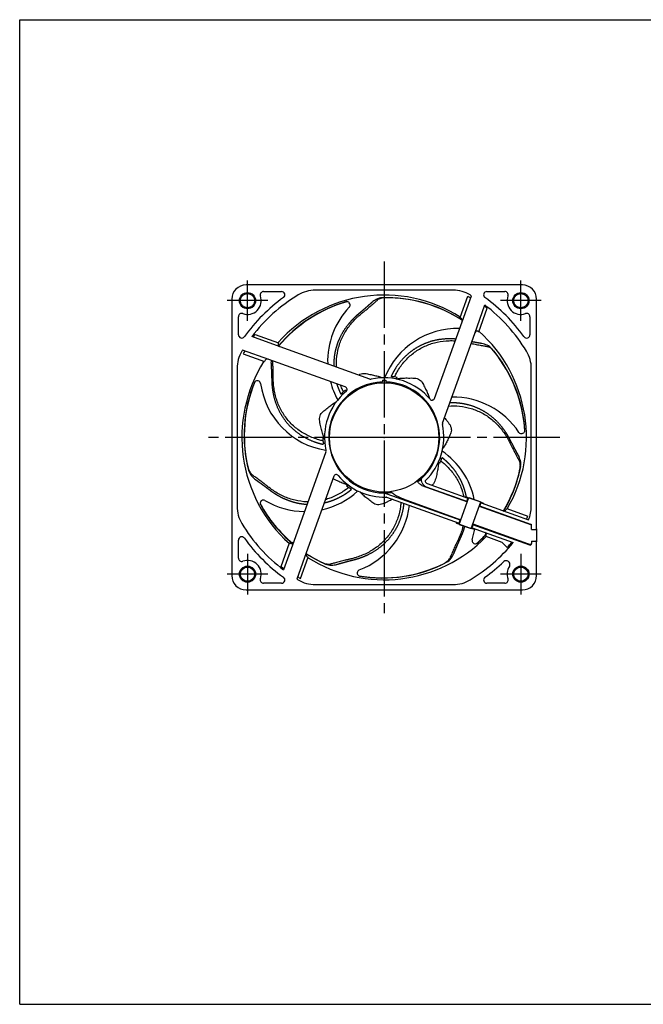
# Model space of a CAD drawing. Header units: millimetres. Extents: x 0 to 420, y 0 to 297.
# Tile 1 of 2: x 0 to 188, y 0 to 297. Entities that reach past the tile are written whole.
import ezdxf

# ---------------------------------------------------------------- set-up
doc = ezdxf.new("R2010")
doc.units = ezdxf.units.MM
for name, pattern in [('CENTER', [27, 20, -2, 3, -2]), ('HS', [0]), ('LE', [0]), ('LEVER', [0]), ('PI', [0])]:
    doc.linetypes.add(name, pattern=pattern)

msp = doc.modelspace()

# ---------------------------------------------------------------- linework, layer by layer
at = {"color": 7, "linetype": 'HS'}
for p, q in [((0, 297), (420, 297)), ((0, 0), (0, 297)), ((0, 0), (420, 0))]:
    msp.add_line(p, q, dxfattribs=at)
at = {"color": 7, "linetype": 'CENTER'}
for p, q in [((110, 224.02), (110, 117.98)), ((68.75, 206.14), (68.75, 218.36)), ((151.25, 206.14), (151.25, 218.36)), ((74.86, 212.25), (62.64, 212.25)), ((157.36, 212.25), (145.14, 212.25)), ((163.02, 171), (56.98, 171)), ((68.75, 135.86), (68.75, 123.64)), ((151.25, 135.86), (151.25, 123.64)), ((74.86, 129.75), (62.64, 129.75)), ((157.36, 129.75), (145.14, 129.75))]:
    msp.add_line(p, q, dxfattribs=at)
at = {"color": 7}
for p, q in [((151.7, 217), (68.3, 217)), ((73.59, 215), (79.02, 215)), ((130.8, 215.4), (89.2, 215.4)), ((140.98, 215), (146.41, 215)), ((64, 212.7), (64, 129.3)), ((132.9, 207.13), (135.22, 213.57)), ((133.51, 205.86), (136.34, 213.74)), ((137.31, 202.39), (140.39, 210.96)), ((156, 143.45), (156, 212.7)), ((138.54, 202.85), (141.09, 209.96)), ((66, 201.98), (66, 207.41)), ((125.21, 182.74), (133.51, 205.86)), ((154, 207.41), (154, 201.98)), ((71.04, 202.09), (78.15, 199.54)), ((127.6, 175.34), (137.31, 202.39)), ((78.61, 198.31), (70.04, 201.39)), ((75.14, 194.51), (67.26, 197.34)), ((67.43, 196.22), (73.87, 193.9)), ((105.66, 188.6), (78.61, 198.31)), ((98.26, 186.21), (75.14, 194.51)), ((65.6, 191.8), (65.6, 150.2)), ((154.4, 150.2), (154.4, 191.8)), ((109.5, 188.25), (109.5, 187.74)), ((109.5, 188.25), (110.5, 188.25)), ((110.5, 188.25), (110.5, 187.74)), ((92.4, 166.66), (82.69, 139.61)), ((94.79, 159.26), (86.49, 136.14)), ((121.45, 157.3), (121.16, 158.08)), ((121.44, 158.76), (121.34, 159.02)), ((122.39, 157.66), (122.38, 157.68)), ((109.38, 154.51), (133.11, 146)), ((121.4, 156.47), (135.11, 151.55)), ((122.65, 156.13), (135.14, 151.64)), ((122.99, 157.07), (135.29, 152.65)), ((110.66, 152.99), (132.59, 145.12)), ((115.73, 152.45), (133.18, 146.18)), ((132.67, 144.77), (135.58, 152.87)), ((134.7, 153.08), (135.54, 152.77)), ((134.95, 151.71), (135.36, 152.84)), ((135.56, 152.82), (139.14, 151.54)), ((135.58, 152.87), (139.15, 151.58)), ((136.25, 143.49), (139.15, 151.58)), ((139.12, 151.49), (139.97, 151.18)), ((138.68, 150.27), (154.42, 144.62)), ((138.72, 150.36), (154.17, 144.81)), ((138.9, 150.29), (139.31, 151.42)), ((139.24, 151.23), (145.73, 148.91)), ((145.73, 148.91), (153.52, 146.11)), ((146.98, 149.52), (153.39, 147.22)), ((132.52, 144.93), (132.92, 146.06)), ((131.86, 145.17), (132.71, 144.87)), ((132.67, 144.77), (136.25, 143.49)), ((132.69, 144.82), (136.27, 143.54)), ((136.28, 143.58), (137.13, 143.28)), ((136.47, 143.51), (136.88, 144.64)), ((136.54, 143.7), (140.18, 142.4)), ((136.69, 144.71), (153.83, 138.56)), ((136.76, 144.9), (153.27, 138.97)), ((154.5, 143.25), (154.5, 144.34)), ((154.5, 143.25), (155.8, 143.25)), ((66, 134.59), (66, 140.02)), ((82.69, 139.61), (79.61, 131.04)), ((140.18, 142.4), (148.9, 139.27)), ((140.64, 141.17), (145.48, 139.43)), ((154.5, 139.75), (154.5, 139.56)), ((154.5, 139.75), (155.8, 139.75)), ((154.5, 139.75), (154.5, 139.03)), ((78.91, 132.04), (81.46, 139.15)), ((145.48, 139.43), (147.14, 137.77)), ((156, 129.3), (156, 139.55)), ((86.49, 136.14), (83.66, 128.26)), ((84.78, 128.43), (87.1, 134.87)), ((147.47, 133.53), (147.68, 133.32)), ((68.3, 125), (151.7, 125)), ((79.02, 127), (73.59, 127)), ((89.2, 126.6), (130.8, 126.6)), ((146.41, 127), (140.98, 127))]:
    msp.add_line(p, q, dxfattribs=at)
for p, q in [((128.5, 171), (91.5, 171)), ((156, 143.45), (156, 139.55))]:
    msp.add_line(p, q)
for centre, radius in [((68.75, 212.25), 2.45), ((68.75, 212.25), 2.15), ((151.25, 212.25), 2.45), ((151.25, 212.25), 2.15), ((110, 171), 16.5), ((68.75, 129.75), 2.45), ((68.75, 129.75), 2.15), ((151.25, 129.75), 2.45), ((151.25, 129.75), 2.15)]:
    msp.add_circle(centre, radius, dxfattribs=at)
for centre, radius, start, end in [((68.3, 212.7), 4.3, 90, 180), ((151.7, 212.7), 4.3, 0, 90), ((110, 171), 50.2, 121.1605, 142.749), ((73.59, 214), 1, 90, 199.865), ((110, 171), 42.94, 57.6759, 138.2304), ((79.02, 214), 1, 305.7748, 90), ((89.2, 205.4), 10, 90, 121.1605), ((130.8, 205.4), 10, 58.8395, 90), ((110, 171), 50.2, 58.3563, 58.8395), ((140.98, 214), 1, 90, 234.2252), ((146.41, 214), 1, 340.135, 90), ((68.75, 212.25), 4.15, 250.135, 19.865), ((110, 171), 52, 125.7748, 144.2252), ((110.18, 171.85), 41.74, 106.1201, 140.1743), ((110.36, 171.51), 42.06, 105.9785, 139.9921), ((98.68, 210.92), 1.03, 83.8029, 94.8246), ((98.68, 210.93), 1.02, 322.2817, 83.7681), ((111.01, 206.04), 7.39, 117.4019, 129.8657), ((109.62, 208.85), 4.26, 93.1451, 118.2047), ((110.55, 207.34), 5.78, 101.9215, 114.9135), ((110.28, 208.62), 4.47, 90.7833, 101.8802), ((110.77, 171.39), 41.74, 56.8171, 91.9051), ((110.63, 171.03), 42.06, 56.8605, 90.5561), ((110, 171), 49.48, 58.1808, 59.3624), ((110, 171), 50.2, 31.1605, 52.749), ((110, 171), 52, 35.7748, 54.2252), ((151.25, 212.25), 4.15, 160.135, 289.865), ((67, 207.41), 1, 70.135, 180), ((116.54, 193.99), 23.61, 136.2766, 182.004), ((110, 171), 49.84, 51.4082, 52.6186), ((153, 207.41), 1, 0, 109.865), ((110.07, 171.19), 42.58, 56.9319, 57.5689), ((132.92, 206.29), 0.7, 340.2512, 56.9237), ((67, 201.98), 1, 180, 324.2252), ((110, 171), 49.84, 141.4082, 142.6186), ((132.05, 180.22), 23.61, 88.2473, 158.1622), ((138.04, 202.35), 0.7, 48.0926, 160.275), ((110.07, 171.2), 42.57, 48.0294, 48.0816), ((110, 171), 42.94, 329.8888, 48.2304), ((153, 201.98), 1, 215.7748, 0), ((78.65, 199.04), 0.7, 138.0926, 250.275), ((109.8, 171.07), 42.57, 138.0294, 138.0816), ((138.03, 192.06), 7.39, 65.9734, 78.4372), ((75.6, 191.8), 10, 148.8395, 180), ((110, 171), 50.2, 148.3563, 148.8395), ((110, 171), 49.48, 148.1808, 149.3624), ((139.35, 194.89), 4.26, 41.7165, 66.7762), ((138.76, 193.23), 5.78, 50.4929, 63.485), ((139.58, 194.23), 4.47, 39.3547, 50.4516), ((110.78, 170.64), 41.74, 3.263, 40.4765), ((110.42, 170.53), 42.06, 3.1214, 39.1275), ((144.4, 191.8), 10, 0, 31.1605), ((110, 171), 42.94, 147.6759, 228.2304), ((109.81, 171.07), 42.58, 146.9319, 147.5689), ((74.71, 193.92), 0.7, 70.2512, 146.9237), ((83.23, 193.64), 7.39, 175.2322, 181.2943), ((109.45, 171.67), 41.74, 157.5487, 194.7622), ((109.83, 171.6), 42.06, 157.4071, 193.4133), ((71.73, 187.04), 1.03, 135.2315, 146.2532), ((71.72, 187.04), 1.02, 13.7103, 135.1966), ((96.11, 190.45), 23.61, 187.7052, 261.0193), ((110, 171), 16.75, 91.7106, 270.377), ((116.54, 193.99), 23.61, 195.1283, 209.5907), ((110, 171), 18, 39.7184, 102.4896), ((106.11, 188.57), 0.000167, 84.8156, 104.3655), ((110, 171), 16.75, 312.382, 88.2894), ((109.99, 170.95), 18.55, 80.3467, 83.5966), ((131.74, 178.95), 21.87, 151.6524, 153.0481), ((110, 171), 18.5, 77.871, 80.3445), ((131.65, 178.85), 20.5, 150.0513, 151.5151), ((110, 171), 18, 129.7184, 192.4896), ((110.03, 170.97), 18.55, 131.7752, 135.0252), ((117.34, 192.95), 21.87, 203.081, 204.4767), ((110, 171), 18.5, 129.2995, 131.7731), ((97.99, 185.46), 0.8, 309.7184, 70.258), ((117.36, 192.82), 20.5, 201.4798, 202.9436), ((124.46, 183.01), 0.8, 219.7184, 340.258), ((130.96, 159.51), 23.61, 105.065, 105.8329), ((130.96, 159.51), 23.61, 33.4195, 91.3777), ((128.36, 175.07), 0.81, 160.4541, 192.2928), ((110, 171), 18, 313.7727, 12.4896), ((151.45, 173.15), 1.02, 219.4245, 340.9109), ((151.44, 173.16), 1.03, 340.9458, 351.9674), ((97.53, 190.36), 20.5, 252.9084, 254.3722), ((110, 171), 18.5, 180.7281, 183.2016), ((110.05, 171), 18.55, 183.2038, 186.4537), ((97.41, 190.43), 21.87, 254.5096, 255.9053), ((91.64, 166.93), 0.81, 340.4541, 12.2928), ((92.43, 167.11), 0.000167, 174.8156, 194.3655), ((114.08, 147.45), 23.61, 11.8366, 55.305), ((112.84, 148.14), 20.5, 47.1941, 48.6579), ((110, 171), 18.5, 335.0138, 337.4873), ((112.91, 148.04), 21.87, 48.7953, 50.191), ((109.96, 171.02), 18.55, 337.4895, 340.7395), ((143.94, 162.22), 7.39, 14.5448, 27.0086), ((145.31, 162.38), 5.78, 359.0644, 12.0564), ((146.98, 162.95), 4.26, 350.2879, 15.3476), ((73.27, 162.9), 4.47, 193.6404, 204.7373), ((73.19, 162.21), 4.26, 196.0022, 221.0619), ((74.45, 163.45), 5.78, 204.7786, 217.7707), ((109.89, 170.38), 42.06, 329.1475, 347.699), ((110.21, 170.16), 41.74, 329.2234, 349.0479), ((146.61, 162.36), 4.47, 347.9261, 359.0231), ((75.61, 164.18), 7.39, 220.2591, 232.7229), ((95.54, 158.99), 0.8, 39.7184, 160.258), ((110, 171), 18, 219.7184, 271.7471), ((110, 171), 16.75, 307.1328, 312.382), ((121.63, 158.26), 0.5, 132.382, 200.6038), ((122.66, 157.79), 0.3, 133.7727, 200.6038), ((123.32, 158.01), 1, 200.6038, 250.258), ((86.13, 172.26), 23.61, 282.3469, 312.4479), ((87.09, 173.32), 20.5, 304.337, 305.8008), ((110, 171), 18.5, 232.1567, 234.6302), ((110.03, 171.04), 18.55, 234.6324, 237.8823), ((86.96, 173.27), 21.87, 305.9381, 307.3338), ((123.32, 158.01), 2, 200.6038, 250.258), ((73.59, 151.08), 1.02, 65.1388, 186.6252), ((86.13, 172.26), 23.61, 239.1338, 269.5272), ((110, 171), 16.75, 270.377, 277.6731), ((110.56, 152.71), 0.3, 70.258, 91.7471), ((134.6, 152.79), 0.3, 70.258, 140.7869), ((75.6, 150.2), 10, 180, 211.1605), ((109.42, 171.24), 42.06, 208.8357, 229.9189), ((73.6, 151.08), 1.03, 186.6601, 197.6817), ((109.14, 170.99), 41.74, 208.9773, 229.9632), ((94.13, 153.13), 23.61, 290.5624, 353.6228), ((139.87, 150.9), 0.3, 359.7291, 70.258), ((146.15, 149.5), 0.7, 250.2508, 329.1947), ((110.19, 170.93), 42.57, 329.203, 329.7979), ((144.4, 150.2), 10, 335.8454, 0), ((110, 171), 45, 327.643, 327.7735), ((110, 171), 49.48, 330.0985, 331.2728), ((110, 171), 50.2, 211.1605, 232.749), ((131.96, 145.45), 0.3, 179.7293, 250.258), ((114.08, 147.45), 23.61, 341.9909, 349.8093), ((137.23, 143.56), 0.3, 250.258, 320.7867), ((154, 144.34), 0.5, 0, 70.258), ((155.8, 143.45), 0.2, 270, 0), ((67, 140.02), 1, 35.7748, 180), ((110, 171), 52, 215.7748, 234.2252), ((110, 171), 42.94, 237.6759, 315.8708), ((137.53, 139.94), 1.02, 167.996, 289.4823), ((109.89, 170.38), 42.06, 311.6928, 317.322), ((110.21, 170.16), 41.74, 311.8344, 317.1984), ((140.14, 141.67), 0.7, 315.6695, 70.2763), ((110.2, 170.93), 42.57, 315.6456, 315.6584), ((110, 171), 45, 319.8007, 320.0722), ((155.8, 139.55), 0.2, 0, 90), ((109.93, 170.8), 42.57, 228.0294, 228.0816), ((81.96, 139.65), 0.7, 228.0926, 340.275), ((110, 171), 50.2, 301.1605, 320.7933), ((137.52, 139.94), 1.03, 289.5172, 300.5389), ((110, 171), 49.84, 318.1814, 320.6472), ((155.13, 144.15), 5.5, 250.258, 262.1382), ((154, 139.03), 0.5, 250.258, 0), ((67, 134.59), 1, 180, 289.865), ((68.75, 129.75), 4.15, 340.135, 109.865), ((87.08, 135.71), 0.7, 160.2512, 236.9237), ((109.14, 170.99), 41.74, 237.0412, 246.1908), ((109.42, 171.24), 42.06, 236.8868, 244.8418), ((109.93, 170.81), 42.58, 236.9319, 237.5689), ((125.27, 138.02), 5.78, 307.6358, 320.6278), ((126.76, 137.07), 4.26, 298.8593, 323.919), ((124.3, 138.99), 7.39, 323.1162, 335.58), ((146.76, 132.82), 1, 45, 133.9189), ((110, 171), 49.84, 231.4082, 232.6186), ((93.43, 137.23), 4.47, 245.069, 256.1659), ((93.92, 136.74), 4.26, 247.4308, 272.4904), ((93.73, 138.5), 5.78, 256.2072, 269.1992), ((93.89, 139.86), 7.39, 271.6876, 284.1515), ((102.88, 130.11), 1.02, 116.5674, 238.0538), ((109.45, 170.7), 42.06, 260.2642, 296.2704), ((109.47, 170.32), 41.74, 260.4059, 297.6193), ((126.07, 136.99), 4.47, 296.4976, 307.5945), ((110, 171), 52, 305.7748, 313.9189), ((151.25, 129.75), 4.15, 146.1965, 199.865), ((146.97, 132.62), 1, 326.1965, 45), ((68.3, 129.3), 4.3, 180, 270), ((73.59, 128), 1, 160.135, 270), ((79.02, 128), 1, 270, 54.2252), ((110, 171), 50.2, 238.3563, 238.8395), ((110, 171), 49.48, 238.1808, 239.3624), ((89.2, 136.6), 10, 238.8395, 270), ((102.88, 130.12), 1.03, 238.0887, 249.1103), ((130.8, 136.6), 10, 270, 301.1605), ((140.98, 128), 1, 125.7748, 270), ((146.41, 128), 1, 270, 19.865), ((151.7, 129.3), 4.3, 270, 0)]:
    msp.add_arc(centre, radius, start, end, dxfattribs=at)
msp.add_ellipse((105.93, 189.36), major_axis=(0.27, 0.753), ratio=0.999973, start_param=3.141593, end_param=3.70415, dxfattribs=at)
for points, degree, knots in [([(106.27, 211.72), (105.89, 211.37), (105.51, 211.03), (105.12, 210.69), (104.74, 210.35), (104.35, 210.01), (103.96, 209.68), (103.56, 209.34), (103.56, 209.34), (103.56, 209.34), (103.56, 209.34), (103.35, 209.15), (103.13, 208.97), (102.92, 208.79), (102.7, 208.6), (102.48, 208.42), (102.12, 208.13), (101.77, 207.82), (101.64, 207.7), (101.51, 207.59), (101.38, 207.47), (100.72, 206.85), (100.09, 206.2), (99.59, 205.65), (99.11, 205.08), (98.65, 204.48), (97.32, 202.59), (96.22, 200.48), (95.61, 198.97), (95.16, 197.38), (94.87, 195.76), (94.75, 194.13), (94.79, 192.5)], 7, [0.0381184, 0.0381184, 0.0381184, 0.0381184, 0.0381184, 0.0381184, 0.0381184, 0.0381184, 0.1491306, 0.1491306, 0.1491306, 0.1491306, 0.1491306, 0.1492808, 0.1492808, 0.1492808, 0.1492808, 0.1492808, 0.2095448, 0.2095448, 0.2095448, 0.2095448, 0.2095448, 0.2464808, 0.2464808, 0.2464808, 0.2464808, 0.2464808, 0.3961688, 0.3961688, 0.3961688, 0.3961688, 0.3961688, 0.703575, 0.703575, 0.703575, 0.703575, 0.703575, 0.703575, 0.703575, 0.703575]), ([(95.65, 192.19), (95.6, 193), (95.6, 195), (96.13, 198.16), (97.41, 201.51), (98.99, 204.05), (100.51, 205.9), (101.56, 206.97), (102.39, 207.73), (102.85, 208.12), (103.2, 208.4), (103.49, 208.64), (103.84, 208.92), (104.19, 209.2), (104.42, 209.39), (104.54, 209.49), (104.73, 209.65), (105.12, 209.98), (105.89, 210.63), (106.75, 211.37), (107.51, 212.04), (107.93, 212.41), (108.07, 212.54), (108.12, 212.58)], 3, [8.332741, 8.332741, 8.332741, 8.332741, 10.781927, 14.375275, 17.971414, 21.571713, 23.375307, 25.180109, 26.083121, 26.760599, 26.986461, 27.438217, 27.889961, 28.34169, 28.793404, 28.793404, 28.793404, 32.392908, 35.992309, 43.190786, 48.589915, 50.388936, 51.256926, 51.256926, 51.256926, 51.256926]), ([(131.64, 200.65), (131.08, 200.7), (130.5, 200.74), (129.93, 200.75), (129.35, 200.75), (128.76, 200.73), (125.98, 200.53), (123.16, 199.88), (120.98, 199.03), (118.93, 197.85), (117.1, 196.4), (115.09, 194.3), (113.48, 191.96), (113.16, 191.47), (112.86, 190.96), (112.58, 190.44), (112.31, 189.92), (112.06, 189.38)], 7, [0.2801959, 0.2801959, 0.2801959, 0.2801959, 0.2801959, 0.2801959, 0.2801959, 0.2801959, 0.3961688, 0.3961688, 0.3961688, 0.3961688, 0.3961688, 0.829765, 0.829765, 0.829765, 0.829765, 0.829765, 0.9445773, 0.9445773, 0.9445773, 0.9445773, 0.9445773, 0.9445773, 0.9445773, 0.9445773]), ([(113.1, 189.24), (113.28, 189.62), (113.74, 190.52), (114.87, 192.4), (116.73, 194.72), (119.46, 197.03), (122.59, 198.77), (126, 199.86), (128.98, 200.21), (130.8, 200.19), (131.43, 200.15), (131.46, 200.15)], 3, [0.524256, 0.524256, 0.524256, 0.524256, 1.798863, 3.597272, 7.189749, 10.781927, 14.375275, 17.971414, 21.571713, 23.375307, 23.466238, 23.466238, 23.466238, 23.466238]), ([(136.23, 199.37), (136.23, 199.37), (136.39, 199.33), (136.54, 199.3), (136.69, 199.27), (136.93, 199.22), (137.43, 199.12), (138.42, 198.92), (139.54, 198.71), (140.53, 198.53), (141.09, 198.44), (141.28, 198.41), (141.34, 198.4)], 3, [28.32064, 28.32064, 28.32064, 28.32064, 28.34169, 28.793404, 28.793404, 28.793404, 32.392908, 35.992309, 43.190786, 48.589915, 50.388936, 51.256926, 51.256926, 51.256926, 51.256926]), ([(75.84, 193.47), (75.87, 192.96), (75.9, 192.45), (75.93, 191.94), (75.95, 191.42), (75.98, 190.91), (76, 190.39), (76.01, 189.87), (76.01, 189.87), (76.01, 189.87), (76.01, 189.87), (76.02, 189.59), (76.03, 189.3), (76.04, 189.02), (76.05, 188.74), (76.06, 188.45), (76.06, 187.99), (76.08, 187.53), (76.09, 187.35), (76.1, 187.17), (76.12, 187), (76.19, 186.1), (76.3, 185.2), (76.42, 184.47), (76.56, 183.74), (76.75, 183.01), (77.58, 180.17), (78.92, 177.41), (80.23, 175.46), (81.83, 173.73), (83.66, 172.27), (86.15, 170.78), (88.79, 169.73), (89.34, 169.53), (89.91, 169.35), (90.47, 169.19), (91.04, 169.04), (91.62, 168.92)], 7, [0.0381184, 0.0381184, 0.0381184, 0.0381184, 0.0381184, 0.0381184, 0.0381184, 0.0381184, 0.1491306, 0.1491306, 0.1491306, 0.1491306, 0.1491306, 0.1492808, 0.1492808, 0.1492808, 0.1492808, 0.1492808, 0.2095448, 0.2095448, 0.2095448, 0.2095448, 0.2095448, 0.2464808, 0.2464808, 0.2464808, 0.2464808, 0.2464808, 0.3961688, 0.3961688, 0.3961688, 0.3961688, 0.3961688, 0.829765, 0.829765, 0.829765, 0.829765, 0.829765, 0.9445773, 0.9445773, 0.9445773, 0.9445773, 0.9445773, 0.9445773, 0.9445773, 0.9445773]), ([(91.53, 169.97), (91.12, 170.06), (90.14, 170.3), (88.05, 170.99), (85.38, 172.28), (82.51, 174.43), (80.12, 177.09), (78.3, 180.18), (77.3, 183), (76.8, 185.34), (76.61, 186.83), (76.54, 187.95), (76.52, 188.55), (76.52, 189), (76.52, 189.38), (76.51, 189.83), (76.51, 190.28), (76.5, 190.58), (76.5, 190.73), (76.5, 190.98), (76.48, 191.49), (76.45, 192.5), (76.42, 193.35), (76.39, 193.96), (76.39, 194.06)], 3, [0.524256, 0.524256, 0.524256, 0.524256, 1.798863, 3.597272, 7.189749, 10.781927, 14.375275, 17.971414, 21.571713, 23.375307, 25.180109, 26.083121, 26.760599, 26.986461, 27.438217, 27.889961, 28.34169, 28.793404, 28.793404, 28.793404, 32.392908, 35.992309, 43.190786, 44.63407, 44.63407, 44.63407, 44.63407]), ([(102.31, 189.81), (102.32, 189.81), (102.55, 189.97), (103.03, 190.24), (103.8, 190.36), (104.56, 190.28), (105.3, 190.11), (106.03, 189.92), (106.77, 189.78), (107.47, 189.63), (107.99, 189.48), (108.35, 189.37), (108.56, 189.3), (108.76, 189.23), (108.96, 189.15), (109.1, 189.09), (109.21, 189.04), (109.25, 189.02), (109.29, 189.01), (109.3, 189), (109.31, 188.99), (109.32, 188.99), (109.32, 188.99), (109.32, 188.99)], 3, [8.029423, 8.029423, 8.029423, 8.029423, 8.059573, 9.028144, 10.002585, 11.031067, 12.099384, 13.166008, 14.198776, 15.222655, 16.24198, 16.580678, 16.918486, 17.255074, 17.590729, 17.924554, 18.035353, 18.145892, 18.182673, 18.219419, 18.231659, 18.243896, 18.256128, 18.256128, 18.256128, 18.256128]), ([(113.63, 188.63), (113.63, 188.63), (113.64, 188.63), (113.65, 188.63), (113.66, 188.64), (113.68, 188.64), (113.72, 188.65), (113.78, 188.66), (113.91, 188.68), (114.09, 188.72), (114.32, 188.76), (114.56, 188.79), (114.8, 188.82), (115.21, 188.87), (115.79, 188.91), (116.56, 188.93), (117.37, 188.91), (118.22, 188.93), (119.09, 188.9), (119.93, 188.76), (120.7, 188.45), (121.27, 187.92), (121.68, 187.28), (122.02, 186.59), (122.32, 185.9), (122.67, 185.24), (122.98, 184.59), (123.2, 184.1), (123.33, 183.75), (123.41, 183.54), (123.48, 183.33), (123.54, 183.13), (123.58, 182.98), (123.61, 182.87), (123.62, 182.82), (123.63, 182.78), (123.64, 182.77), (123.64, 182.76), (123.64, 182.75), (123.64, 182.75), (123.64, 182.74)], 3, [0, 0, 0, 0, 0.012235, 0.02447, 0.036705, 0.073408, 0.110108, 0.220198, 0.330271, 0.660391, 0.990393, 1.320308, 1.650171, 1.980018, 2.969808, 3.96114, 4.961933, 6.001344, 7.047125, 8.059573, 9.028144, 10.002585, 11.031067, 12.099384, 13.166008, 14.198776, 15.222655, 16.24198, 16.580678, 16.918486, 17.255074, 17.590729, 17.924554, 18.035353, 18.145892, 18.182673, 18.219419, 18.231659, 18.243896, 18.256128, 18.256128, 18.256128, 18.256128]), ([(97.68, 184.8), (97.49, 185.17), (97.2, 185.81), (96.94, 186.46), (96.84, 186.72)], 3, [0.524256, 0.524256, 0.524256, 0.524256, 1.798863, 2.650498, 2.650498, 2.650498, 2.650498]), ([(98.48, 184.83), (98.48, 184.83), (98.48, 184.84), (98.49, 184.85), (98.49, 184.86), (98.5, 184.88), (98.52, 184.91), (98.55, 184.97), (98.61, 185.08), (98.69, 185.23), (98.75, 185.35), (98.78, 185.4)], 3, [0, 0, 0, 0, 0.0122352, 0.0244702, 0.0367049, 0.0734077, 0.1101084, 0.2201983, 0.3302707, 0.6603909, 0.9060108, 0.9060108, 0.9060108, 0.9060108]), ([(92, 170.62), (92, 170.62), (92, 170.63), (92, 170.63), (91.99, 170.65), (91.98, 170.66), (91.97, 170.7), (91.94, 170.76), (91.89, 170.88), (91.82, 171.04), (91.73, 171.26), (91.64, 171.49), (91.56, 171.71), (91.42, 172.1), (91.25, 172.66), (91.05, 173.41), (90.9, 174.19), (90.69, 175.02), (90.53, 175.88), (90.47, 176.73), (90.61, 177.55), (91, 178.22), (91.53, 178.77), (92.13, 179.24), (92.74, 179.69), (93.3, 180.18), (93.86, 180.63), (94.3, 180.95), (94.61, 181.16), (94.79, 181.28), (94.98, 181.39), (95.16, 181.5), (95.3, 181.58), (95.4, 181.63), (95.44, 181.65), (95.48, 181.67), (95.49, 181.68), (95.5, 181.68), (95.51, 181.68), (95.51, 181.69), (95.52, 181.69)], 3, [0, 0, 0, 0, 0.012235, 0.02447, 0.036705, 0.073408, 0.110108, 0.220198, 0.330271, 0.660391, 0.990393, 1.320308, 1.650171, 1.980018, 2.969808, 3.96114, 4.961933, 6.001344, 7.047125, 8.059573, 9.028144, 10.002585, 11.031067, 12.099384, 13.166008, 14.198776, 15.222655, 16.24198, 16.580678, 16.918486, 17.255074, 17.590729, 17.924554, 18.035353, 18.145892, 18.182673, 18.219419, 18.231659, 18.243896, 18.256128, 18.256128, 18.256128, 18.256128]), ([(150.53, 165.58), (150.28, 166.02), (150.03, 166.47), (149.78, 166.92), (149.54, 167.37), (149.29, 167.83), (149.05, 168.28), (148.81, 168.74), (148.81, 168.74), (148.81, 168.74), (148.81, 168.75), (148.68, 169), (148.55, 169.25), (148.42, 169.5), (148.28, 169.75), (148.15, 170), (147.95, 170.42), (147.73, 170.83), (147.64, 170.98), (147.56, 171.14), (147.47, 171.29), (147.02, 172.07), (146.52, 172.83), (146.1, 173.44), (145.65, 174.03), (145.17, 174.61), (143.19, 176.81), (140.79, 178.71), (138.77, 179.89), (136.58, 180.76), (134.3, 181.28), (132.03, 181.49), (129.78, 181.41)], 7, [0.0381184, 0.0381184, 0.0381184, 0.0381184, 0.0381184, 0.0381184, 0.0381184, 0.0381184, 0.1491306, 0.1491306, 0.1491306, 0.1491306, 0.1491306, 0.1492808, 0.1492808, 0.1492808, 0.1492808, 0.1492808, 0.2095448, 0.2095448, 0.2095448, 0.2095448, 0.2095448, 0.2464808, 0.2464808, 0.2464808, 0.2464808, 0.2464808, 0.3961688, 0.3961688, 0.3961688, 0.3961688, 0.3961688, 0.8288686, 0.8288686, 0.8288686, 0.8288686, 0.8288686, 0.8288686, 0.8288686, 0.8288686]), ([(129.44, 180.45), (130.53, 180.53), (132.83, 180.51), (136.25, 179.84), (139.56, 178.48), (142.54, 176.49), (144.67, 174.38), (146.14, 172.48), (146.95, 171.23), (147.5, 170.25), (147.78, 169.71), (147.98, 169.31), (148.14, 168.97), (148.34, 168.57), (148.54, 168.16), (148.67, 167.89), (148.74, 167.76), (148.85, 167.53), (149.08, 167.08), (149.55, 166.19), (150.08, 165.18), (150.56, 164.29), (150.84, 163.8), (150.93, 163.64), (150.96, 163.58)], 3, [3.854574, 3.854574, 3.854574, 3.854574, 7.189749, 10.781927, 14.375275, 17.971414, 21.571713, 23.375307, 25.180109, 26.083121, 26.760599, 26.986461, 27.438217, 27.889961, 28.34169, 28.793404, 28.793404, 28.793404, 32.392908, 35.992309, 43.190786, 48.589915, 50.388936, 51.256926, 51.256926, 51.256926, 51.256926]), ([(128.18, 176.95), (128.32, 176.78), (128.63, 176.38), (129.14, 175.76), (129.66, 175.06), (130.08, 174.31), (130.31, 173.52), (130.25, 172.74), (130.01, 172.02), (129.68, 171.33), (129.33, 170.66), (129.03, 169.97), (128.72, 169.33), (128.47, 168.85), (128.28, 168.52), (128.16, 168.34), (128.04, 168.15), (127.93, 167.98), (127.83, 167.85), (127.77, 167.76), (127.74, 167.72), (127.71, 167.69), (127.7, 167.68), (127.7, 167.67), (127.69, 167.66), (127.69, 167.66), (127.69, 167.66)], 3, [4.114206, 4.114206, 4.114206, 4.114206, 4.961933, 6.001344, 7.047125, 8.059573, 9.028144, 10.002585, 11.031067, 12.099384, 13.166008, 14.198776, 15.222655, 16.24198, 16.580678, 16.918486, 17.255074, 17.590729, 17.924554, 18.035353, 18.145892, 18.182673, 18.219419, 18.231659, 18.243896, 18.256128, 18.256128, 18.256128, 18.256128]), ([(126.38, 163.54), (126.38, 163.53), (126.38, 163.53), (126.38, 163.52), (126.38, 163.51), (126.38, 163.49), (126.38, 163.44), (126.38, 163.38), (126.37, 163.25), (126.36, 163.07), (126.35, 162.84), (126.33, 162.6), (126.31, 162.36), (126.26, 161.95), (126.18, 161.37), (126.03, 160.61), (125.83, 159.83), (125.66, 159), (125.43, 158.16), (125.11, 157.37), (124.73, 156.84), (124.48, 156.61), (124.41, 156.56)], 3, [0, 0, 0, 0, 0.012235, 0.02447, 0.036705, 0.073408, 0.110108, 0.220198, 0.330271, 0.660391, 0.990393, 1.320308, 1.650171, 1.980018, 2.969808, 3.96114, 4.961933, 6.001344, 7.047125, 8.059573, 9.028144, 9.358821, 9.358821, 9.358821, 9.358821]), ([(127.09, 163.92), (127.42, 163.66), (128.2, 163.01), (129.78, 161.49), (131.63, 159.16), (133.19, 156.16), (133.83, 154.07), (134.05, 153.1)], 3, [0.524256, 0.524256, 0.524256, 0.524256, 1.798863, 3.597272, 7.189749, 10.781927, 13.789837, 13.789837, 13.789837, 13.789837]), ([(134.8, 153.04), (134.54, 154.47), (134.15, 155.88), (133.63, 157.25), (132.98, 158.56), (132.23, 159.81), (131.03, 161.46), (129.66, 162.94), (129.25, 163.36), (128.82, 163.77), (128.38, 164.16), (127.93, 164.54), (127.47, 164.9)], 7, [0.5552318, 0.5552318, 0.5552318, 0.5552318, 0.5552318, 0.5552318, 0.5552318, 0.5552318, 0.829765, 0.829765, 0.829765, 0.829765, 0.829765, 0.9445773, 0.9445773, 0.9445773, 0.9445773, 0.9445773, 0.9445773, 0.9445773, 0.9445773]), ([(86.97, 151.54), (86.85, 151.55), (85.55, 151.59), (83.06, 151.94), (80.22, 152.91), (78.09, 153.98), (76.81, 154.76), (75.88, 155.41), (75.4, 155.77), (75.05, 156.04), (74.76, 156.28), (74.4, 156.56), (74.05, 156.83), (73.81, 157.02), (73.69, 157.11), (73.49, 157.26), (73.09, 157.57), (72.28, 158.18), (71.36, 158.85), (70.54, 159.44), (70.08, 159.77), (69.93, 159.88), (69.88, 159.91)], 3, [14.015942, 14.015942, 14.015942, 14.015942, 14.375275, 17.971414, 21.571713, 23.375307, 25.180109, 26.083121, 26.760599, 26.986461, 27.438217, 27.889961, 28.34169, 28.793404, 28.793404, 28.793404, 32.392908, 35.992309, 43.190786, 48.589915, 50.388936, 51.256926, 51.256926, 51.256926, 51.256926]), ([(71.13, 158.3), (71.55, 158.01), (71.97, 157.71), (72.39, 157.41), (72.81, 157.11), (73.22, 156.81), (73.64, 156.5), (74.06, 156.19), (74.06, 156.19), (74.06, 156.19), (74.06, 156.19), (74.28, 156.03), (74.51, 155.86), (74.74, 155.68), (74.97, 155.52), (75.19, 155.34), (75.56, 155.06), (75.93, 154.79), (76.08, 154.69), (76.22, 154.58), (76.37, 154.48), (77.11, 153.98), (77.89, 153.5), (78.53, 153.14), (79.2, 152.8), (79.88, 152.49), (81.3, 151.91), (82.78, 151.45), (83.55, 151.25), (84.33, 151.09), (85.12, 150.96), (85.91, 150.88), (86.72, 150.83)], 7, [0.0381184, 0.0381184, 0.0381184, 0.0381184, 0.0381184, 0.0381184, 0.0381184, 0.0381184, 0.1491306, 0.1491306, 0.1491306, 0.1491306, 0.1491306, 0.1492808, 0.1492808, 0.1492808, 0.1492808, 0.1492808, 0.2095448, 0.2095448, 0.2095448, 0.2095448, 0.2095448, 0.2464808, 0.2464808, 0.2464808, 0.2464808, 0.2464808, 0.3961688, 0.3961688, 0.3961688, 0.3961688, 0.3961688, 0.5483192, 0.5483192, 0.5483192, 0.5483192, 0.5483192, 0.5483192, 0.5483192, 0.5483192]), ([(99.08, 156.69), (99.08, 156.69), (99.07, 156.69), (99.06, 156.7), (99.05, 156.7), (99.03, 156.7), (98.99, 156.71), (98.93, 156.73), (98.8, 156.76), (98.63, 156.81), (98.4, 156.88), (98.17, 156.95), (97.94, 157.03), (97.56, 157.16), (97.01, 157.37), (96.31, 157.69), (95.59, 158.06), (94.98, 158.33), (94.63, 158.51), (94.54, 158.56)], 3, [0, 0, 0, 0, 0.012235, 0.02447, 0.036705, 0.073408, 0.110108, 0.220198, 0.330271, 0.660391, 0.990393, 1.320308, 1.650171, 1.980018, 2.969808, 3.96114, 4.961933, 6.001344, 6.379697, 6.379697, 6.379697, 6.379697]), ([(121.4, 156.47), (120.88, 156.8), (120.51, 157.12), (120.27, 157.41), (120.1, 157.65), (119.99, 157.87)], 3, [0, 0, 0, 0, 0.563467, 1.010125, 1.330857, 1.330857, 1.330857, 1.330857]), ([(91.92, 151.27), (92.64, 151.43), (93.35, 151.63), (94.06, 151.85), (94.75, 152.11), (95.42, 152.4), (96.62, 152.97), (97.77, 153.62), (98.27, 153.93), (98.76, 154.26), (99.24, 154.6), (99.71, 154.96), (100.17, 155.33)], 7, [0.6896434, 0.6896434, 0.6896434, 0.6896434, 0.6896434, 0.6896434, 0.6896434, 0.6896434, 0.829765, 0.829765, 0.829765, 0.829765, 0.829765, 0.9445773, 0.9445773, 0.9445773, 0.9445773, 0.9445773, 0.9445773, 0.9445773, 0.9445773]), ([(99.29, 155.91), (98.97, 155.65), (98.16, 155.03), (96.33, 153.83), (94.29, 152.86), (92.71, 152.35), (92.26, 152.22)], 3, [0.524256, 0.524256, 0.524256, 0.524256, 1.798863, 3.597272, 7.189749, 8.614738, 8.614738, 8.614738, 8.614738]), ([(112.5, 152.33), (112.3, 152.22), (111.85, 151.99), (111.14, 151.66), (110.38, 151.28), (109.58, 150.93), (108.76, 150.69), (107.93, 150.64), (107.19, 150.87), (106.54, 151.26), (105.94, 151.74), (105.37, 152.23), (104.76, 152.67), (104.2, 153.12), (103.79, 153.48), (103.52, 153.73), (103.36, 153.89), (103.21, 154.04), (103.07, 154.19), (102.96, 154.31), (102.89, 154.4), (102.85, 154.44), (102.83, 154.47), (102.82, 154.48), (102.81, 154.49), (102.81, 154.5), (102.81, 154.5), (102.8, 154.5)], 3, [3.040188, 3.040188, 3.040188, 3.040188, 3.96114, 4.961933, 6.001344, 7.047125, 8.059573, 9.028144, 10.002585, 11.031067, 12.099384, 13.166008, 14.198776, 15.222655, 16.24198, 16.580678, 16.918486, 17.255074, 17.590729, 17.924554, 18.035353, 18.145892, 18.182673, 18.219419, 18.231659, 18.243896, 18.256128, 18.256128, 18.256128, 18.256128]), ([(115.73, 152.45), (115.18, 152.67), (114.39, 152.99), (113.44, 153.46), (112.84, 153.85), (112.38, 154.21), (112.15, 154.51), (112.06, 154.63)], 3, [0, 0, 0, 0, 1.758751, 2.561836, 3.178125, 3.886198, 4.32066, 4.32066, 4.32066, 4.32066]), ([(115.06, 151.41), (115.03, 151.01), (114.86, 149.42), (114.23, 146.71), (112.78, 143.44), (110.71, 140.52), (108.11, 138.05), (105.58, 136.44), (103.41, 135.44), (102, 134.93), (100.92, 134.61), (100.34, 134.45), (99.9, 134.35), (99.53, 134.27), (99.1, 134.16), (98.66, 134.06), (98.37, 133.99), (98.22, 133.95), (97.98, 133.89), (97.49, 133.77), (96.51, 133.51), (95.41, 133.22), (94.44, 132.95), (93.89, 132.79), (93.71, 132.74), (93.65, 132.72)], 3, [2.359285, 2.359285, 2.359285, 2.359285, 3.597272, 7.189749, 10.781927, 14.375275, 17.971414, 21.571713, 23.375307, 25.180109, 26.083121, 26.760599, 26.986461, 27.438217, 27.889961, 28.34169, 28.793404, 28.793404, 28.793404, 32.392908, 35.992309, 43.190786, 48.589915, 50.388936, 51.256926, 51.256926, 51.256926, 51.256926]), ([(95.7, 132.7), (96.19, 132.84), (96.68, 132.98), (97.17, 133.12), (97.67, 133.26), (98.16, 133.4), (98.66, 133.53), (99.16, 133.67), (99.16, 133.67), (99.17, 133.67), (99.17, 133.67), (99.44, 133.74), (99.71, 133.81), (99.99, 133.88), (100.26, 133.95), (100.54, 134.02), (100.99, 134.13), (101.44, 134.26), (101.6, 134.31), (101.78, 134.35), (101.95, 134.41), (102.8, 134.67), (103.66, 134.98), (104.34, 135.26), (105.02, 135.57), (105.7, 135.91), (108.28, 137.35), (110.67, 139.27), (112.27, 140.98), (113.61, 142.93), (114.63, 145.04), (115.41, 147.45), (115.84, 149.9), (115.88, 150.13), (115.91, 150.37), (115.95, 150.6), (115.97, 150.84), (116, 151.07)], 7, [0.0381184, 0.0381184, 0.0381184, 0.0381184, 0.0381184, 0.0381184, 0.0381184, 0.0381184, 0.1491306, 0.1491306, 0.1491306, 0.1491306, 0.1491306, 0.1492808, 0.1492808, 0.1492808, 0.1492808, 0.1492808, 0.2095448, 0.2095448, 0.2095448, 0.2095448, 0.2095448, 0.2464808, 0.2464808, 0.2464808, 0.2464808, 0.2464808, 0.3961688, 0.3961688, 0.3961688, 0.3961688, 0.3961688, 0.829765, 0.829765, 0.829765, 0.829765, 0.829765, 0.8757778, 0.8757778, 0.8757778, 0.8757778, 0.8757778, 0.8757778, 0.8757778, 0.8757778]), ([(133.85, 144.35), (133.79, 144.13), (133.57, 143.32), (133.21, 142.25), (132.79, 141.21), (132.55, 140.66), (132.36, 140.25), (132.19, 139.91), (132, 139.51), (131.81, 139.1), (131.68, 138.83), (131.62, 138.69), (131.52, 138.46), (131.31, 138), (130.9, 137.08), (130.44, 136.04), (130.05, 135.11), (129.83, 134.58), (129.76, 134.41), (129.74, 134.35)], 3, [22.676697, 22.676697, 22.676697, 22.676697, 23.375307, 25.180109, 26.083121, 26.760599, 26.986461, 27.438217, 27.889961, 28.34169, 28.793404, 28.793404, 28.793404, 32.392908, 35.992309, 43.190786, 48.589915, 50.388936, 51.256926, 51.256926, 51.256926, 51.256926]), ([(131.03, 135.93), (131.22, 136.41), (131.42, 136.88), (131.61, 137.35), (131.82, 137.83), (132.02, 138.3), (132.22, 138.78), (132.43, 139.25), (132.43, 139.25), (132.43, 139.25), (132.43, 139.25), (132.55, 139.51), (132.66, 139.77), (132.78, 140.03), (132.89, 140.29), (133.01, 140.55), (133.21, 140.97), (133.39, 141.39), (133.45, 141.56), (133.52, 141.72), (133.59, 141.89), (133.76, 142.32), (133.92, 142.76), (134.01, 143.04), (134.1, 143.32), (134.19, 143.6), (134.28, 143.88), (134.35, 144.17)], 7, [0.0381184, 0.0381184, 0.0381184, 0.0381184, 0.0381184, 0.0381184, 0.0381184, 0.0381184, 0.1491306, 0.1491306, 0.1491306, 0.1491306, 0.1491306, 0.1492808, 0.1492808, 0.1492808, 0.1492808, 0.1492808, 0.2095448, 0.2095448, 0.2095448, 0.2095448, 0.2095448, 0.2464808, 0.2464808, 0.2464808, 0.2464808, 0.2464808, 0.3064554, 0.3064554, 0.3064554, 0.3064554, 0.3064554, 0.3064554, 0.3064554, 0.3064554])]:
    msp.add_open_spline(points, degree=degree, knots=knots, dxfattribs=at)
for points in [[(139.51, 199.3), (139.06, 199.38), (138.62, 199.45), (138.18, 199.53), (137.73, 199.61), (137.29, 199.69), (136.85, 199.77), (136.4, 199.85)], [(95.69, 187.14), (95.83, 186.68), (95.98, 186.24), (96.14, 185.79), (96.32, 185.35), (96.51, 184.92), (96.7, 184.5), (96.91, 184.07)]]:
    msp.add_open_spline(points, degree=7, dxfattribs=at)
msp.add_point((110, 171), dxfattribs=at)
msp.add_point((110, 171), dxfattribs=at)
at = {"color": 7, "linetype": 'LEVER'}
msp.add_point((110, 171), dxfattribs=at)
at = {"color": 7, "linetype": 'PI'}
msp.add_point((110, 171), dxfattribs=at)
at = {"color": 7, "linetype": 'LE'}
msp.add_point((110, 171), dxfattribs=at)

doc.saveas('drawing.dxf')
